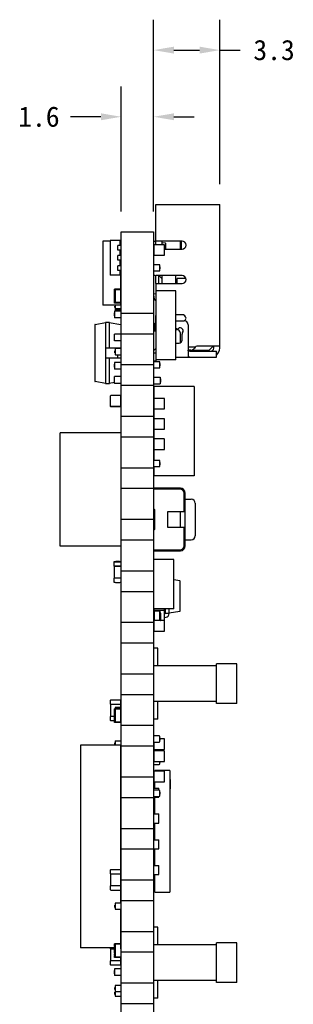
# Model space of a CAD drawing. Header units: millimetres. Extents: x 0 to 297, y 0 to 210.
# Tile 131 of 172: x 143 to 156, y 111 to 159. Entities that reach past the tile are written whole.
import ezdxf

# ---------------------------------------------------------------- set-up
doc = ezdxf.new("R2010")
doc.units = ezdxf.units.MM
doc.header["$LTSCALE"] = 16.335
doc.header["$PDMODE"] = 3
doc.header["$PDSIZE"] = 8
doc.layers.get('0').update_dxf_attribs({"linetype": 'CONTINUOUS'})
doc.layers.get('Defpoints').update_dxf_attribs({"linetype": 'CONTINUOUS'})
for name, color, linetype in [('2_100_DXF_CONTINUOUS_LINE', 7, 'CONTINUOUS'), ('3_1_A_DXF_CONTINUOUS_LINE', 7, 'CONTINUOUS'), ('_1_10001_DXF_CONTINUOUS_LINE', 7, 'CONTINUOUS'), ('CYLINDER_2_DXF_CONTINUOUS_LINE', 7, 'CONTINUOUS'), ('CYLINDER_DXF_CONTINUOUS_LINE', 7, 'CONTINUOUS'), ('EXTRUDED-102DXF_CONTINUOUS_LINE', 7, 'CONTINUOUS'), ('EXTRUDED-105DXF_CONTINUOUS_LINE', 7, 'CONTINUOUS'), ('EXTRUDED-110DXF_CONTINUOUS_LINE', 7, 'CONTINUOUS'), ('EXTRUDED-764DXF_CONTINUOUS_LINE', 7, 'CONTINUOUS'), ('EXTRUDED-769DXF_CONTINUOUS_LINE', 7, 'CONTINUOUS'), ('EXTRUDED-948DXF_CONTINUOUS_LINE', 7, 'CONTINUOUS'), ('EXTRUDED_2_DXF_CONTINUOUS_LINE', 7, 'CONTINUOUS'), ('EXTRUDED_3_DXF_CONTINUOUS_LINE', 7, 'CONTINUOUS'), ('FPC-22PX0_5MDXF_CONTINUOUS_LINE', 7, 'CONTINUOUS'), ('L0402_1_DXF_CONTINUOUS_LINE', 7, 'CONTINUOUS'), ('L0402_2_DXF_CONTINUOUS_LINE', 7, 'CONTINUOUS'), ('L0402_3_DXF_CONTINUOUS_LINE', 7, 'CONTINUOUS'), ('OPEN_CASCADEDXF_CONTINUOUS_LINE', 7, 'CONTINUOUS'), ('PRT0004_DXF_CONTINUOUS_LINE', 7, 'CONTINUOUS'), ('SMT_TACTILE_DXF_CONTINUOUS_LINE', 7, 'CONTINUOUS'), ('SOT-23_DXF_CONTINUOUS_LINE', 7, 'CONTINUOUS'), ('USER_LIBRARYDXF_CONTINUOUS_LINE', 7, 'CONTINUOUS')]:
    doc.layers.add(name, color=color, linetype=linetype)
doc.styles.get("Standard").update_dxf_attribs({"font": '仿宋_GB2312.ttf'})
doc.dimstyles.get("Standard").update_dxf_attribs({"dimtxt": 2.5, "dimasz": 3.5, "dimexe": 1.5, "dimexo": 1, "dimtad": 1, "dimdsep": 46, "dimtxsty": 'Standard', "dimblk": '_FILLED', "dimblk1": '_FILLED', "dimblk2": '_FILLED', "dimcen": 0.09, "dimazin": 2, "dimtol": 1, "dimtp": 0.01, "dimtm": 0.01, "dimtfac": 1, "dimtofl": 0, "dimtmove": 0, "dimatfit": 3, "dimldrblk": '_FILLED', "dimfxl": 1, "dimtolj": 1, "dimarcsym": 0})

# ---------------------------------------------------------------- blocks, each defined once
blk = doc.blocks.new('_FILLED')
at = {"color": 0, "linetype": 'ByBlock'}
blk.add_solid([(0, 0), (-1, 0.171), (-1, -0.171)], dxfattribs=at)
blk = doc.blocks.new('*D14')
at = {"color": 0, "lineweight": -2, "transparency": 16777216}
for p, q in [((147.977, 149.954), (147.977, 156.131)), ((149.577, 149.954), (149.577, 156.131)), ((146.977, 154.631), (145.477, 154.631)), ((150.577, 154.631), (151.577, 154.631))]:
    blk.add_line(p, q, dxfattribs=at)
at = {"layer": 'Defpoints', "color": 0, "transparency": 16777216}
for p in [(149.577, 154.631), (147.977, 148.954), (149.577, 148.954)]:
    blk.add_point(p, dxfattribs=at)
at = {"color": 0, "lineweight": -2, "transparency": 16777216}
blk.add_blockref('_FILLED', (147.977, 154.631), dxfattribs=at)
at = {"color": 0, "lineweight": -2, "transparency": 16777216, "rotation": 180}
blk.add_blockref('_FILLED', (149.577, 154.631), dxfattribs=at)
at = {"color": 0, "transparency": 16777216, "insert": (143.924, 154.631), "char_height": 1, "attachment_point": 5}
blk.add_mtext('\\A1;1.6', dxfattribs=at)
blk = doc.blocks.new('*D16')
at = {"color": 0, "lineweight": -2, "transparency": 16777216}
for p, q in [((149.577, 149.954), (149.577, 159.417)), ((152.837, 151.304), (152.837, 159.417)), ((150.577, 157.917), (151.837, 157.917)), ((152.837, 157.917), (153.837, 157.917))]:
    blk.add_line(p, q, dxfattribs=at)
at = {"layer": 'Defpoints', "color": 0, "transparency": 16777216}
for p in [(152.837, 157.917), (152.837, 150.304), (149.577, 148.954)]:
    blk.add_point(p, dxfattribs=at)
at = {"color": 0, "lineweight": -2, "transparency": 16777216, "rotation": 180}
blk.add_blockref('_FILLED', (149.577, 157.917), dxfattribs=at)
at = {"color": 0, "lineweight": -2, "transparency": 16777216}
blk.add_blockref('_FILLED', (152.837, 157.917), dxfattribs=at)
at = {"color": 0, "transparency": 16777216, "insert": (155.51, 157.917), "char_height": 1, "attachment_point": 5}
blk.add_mtext('\\A1;3.3', dxfattribs=at)

msp = doc.modelspace()

# ---------------------------------------------------------------- linework, layer by layer
at = {"layer": '2_100_DXF_CONTINUOUS_LINE', "color": 7, "linetype": 'Continuous'}
for p, q in [((149.593, 148.304), (149.593, 147.824)), ((150.093, 148.324), (149.613, 148.324)), ((150.113, 147.824), (150.113, 148.304)), ((149.613, 147.804), (150.093, 147.804)), ((147.442, 140.864), (147.442, 140.384)), ((147.942, 140.884), (147.462, 140.884)), ((147.962, 140.384), (147.962, 140.864)), ((147.462, 140.364), (147.942, 140.364)), ((149.593, 130.374), (149.593, 130.304)), ((149.593, 130.304), (150.113, 130.304)), ((150.113, 130.304), (150.113, 130.374)), ((149.593, 129.769), (149.593, 129.289)), ((150.093, 129.789), (149.613, 129.789)), ((150.113, 129.289), (150.113, 129.769)), ((149.613, 129.269), (150.093, 129.269)), ((147.442, 125.849), (147.442, 125.669)), ((147.942, 125.869), (147.462, 125.869)), ((147.962, 125.669), (147.962, 125.849)), ((147.442, 125.669), (147.962, 125.669)), ((149.593, 123.344), (149.593, 122.864)), ((150.093, 123.364), (149.613, 123.364)), ((150.113, 122.864), (150.113, 123.344)), ((149.613, 122.844), (150.093, 122.844)), ((149.593, 122.344), (149.593, 121.864)), ((150.093, 122.364), (149.613, 122.364)), ((150.113, 121.864), (150.113, 122.344)), ((149.613, 121.844), (150.093, 121.844)), ((147.442, 117.49), (147.442, 117.31)), ((147.942, 117.51), (147.462, 117.51)), ((147.962, 117.31), (147.962, 117.49)), ((147.442, 117.31), (147.962, 117.31)), ((147.442, 113.014), (147.442, 112.834)), ((147.962, 113.014), (147.442, 113.014)), ((147.462, 112.814), (147.942, 112.814)), ((147.962, 112.834), (147.962, 113.014))]:
    msp.add_line(p, q, dxfattribs=at)
for centre, start, end in [((149.613, 148.304), 90, 180), ((150.093, 148.304), 0, 90), ((149.613, 147.824), 180, 270), ((150.093, 147.824), 270, 0), ((147.462, 140.864), 90, 180), ((147.942, 140.864), 360, 90), ((147.462, 140.384), 180, 270), ((147.462, 140.364), 195.0213, 196.8166), ((147.462, 140.364), 253.1236, 254.9802), ((147.942, 140.384), 270, 360), ((147.942, 140.364), 285.0204, 286.8973), ((147.942, 140.364), 343.2056, 344.9792), ((149.613, 140.726), 163.2056, 164.9793), ((149.613, 140.726), 105.0204, 106.8973), ((150.093, 140.726), 73.1236, 74.9802), ((150.093, 140.726), 15.0213, 16.8166), ((149.613, 139.726), 163.2056, 164.9793), ((149.613, 139.726), 105.0204, 106.8973), ((150.093, 139.726), 73.1236, 74.9802), ((150.093, 139.726), 15.0213, 16.8166), ((149.613, 138.726), 163.2056, 164.9793), ((149.613, 138.726), 105.0204, 106.8973), ((150.093, 138.726), 73.1236, 74.9802), ((150.093, 138.726), 15.0213, 16.8166), ((149.613, 129.769), 90, 180), ((150.093, 129.769), 0, 90), ((149.613, 129.289), 180, 270), ((150.093, 129.289), 270, 0), ((147.462, 125.849), 90, 180), ((147.942, 125.849), 360, 90), ((150.093, 123.944), 73.1236, 74.9802), ((150.093, 123.944), 15.0213, 16.8166), ((149.613, 123.344), 90, 180), ((150.093, 123.344), 0, 90), ((149.613, 122.864), 180, 270), ((150.093, 122.864), 270, 0), ((149.613, 122.344), 90, 180), ((150.093, 122.344), 0, 90), ((149.613, 121.864), 180, 270), ((150.093, 121.864), 270, 0), ((147.462, 117.49), 90, 180), ((147.942, 117.49), 360, 90), ((147.462, 112.834), 180, 270), ((147.942, 112.834), 270, 360)]:
    msp.add_arc(centre, 0.02, start, end, dxfattribs=at)
at = {"layer": '3_1_A_DXF_CONTINUOUS_LINE', "color": 7, "linetype": 'Continuous'}
for p, q in [((147.442, 140.384), (147.442, 140.364)), ((147.462, 140.344), (147.942, 140.344)), ((147.962, 140.364), (147.962, 140.384)), ((149.593, 140.726), (149.593, 140.246)), ((150.093, 140.746), (149.613, 140.746)), ((150.113, 140.246), (150.113, 140.726)), ((149.613, 140.226), (150.093, 140.226)), ((149.593, 139.726), (149.593, 139.246)), ((150.093, 139.746), (149.613, 139.746)), ((150.113, 139.246), (150.113, 139.726)), ((149.613, 139.226), (150.093, 139.226)), ((149.593, 138.726), (149.593, 138.246)), ((150.093, 138.746), (149.613, 138.746)), ((150.113, 138.246), (150.113, 138.726)), ((149.613, 138.226), (150.093, 138.226)), ((147.442, 125.069), (147.442, 124.889)), ((147.642, 125.069), (147.442, 125.069)), ((147.462, 124.869), (147.652, 124.869)), ((149.593, 123.805), (149.593, 123.464)), ((150.093, 123.964), (149.885, 123.964)), ((150.113, 123.464), (150.113, 123.944)), ((149.613, 123.444), (150.093, 123.444)), ((147.442, 116.71), (147.442, 116.53)), ((147.962, 116.71), (147.442, 116.71)), ((147.462, 116.51), (147.942, 116.51)), ((147.962, 116.53), (147.962, 116.71)), ((147.442, 113.654), (147.442, 113.614)), ((147.442, 113.614), (147.652, 113.614)), ((147.952, 113.614), (147.962, 113.614)), ((147.962, 113.614), (147.962, 113.759))]:
    msp.add_line(p, q, dxfattribs=at)
for centre, start, end in [((149.613, 148.304), 163.1634, 164.9797), ((149.613, 148.304), 120.0169, 121.9495), ((149.613, 148.304), 105.019, 107.0196), ((150.093, 148.304), 72.9994, 74.9816), ((150.093, 148.304), 58.097, 59.984), ((150.093, 148.304), 15.0208, 16.8581), ((147.462, 140.364), 180, 270), ((147.942, 140.364), 270, 360), ((149.613, 140.726), 90, 180), ((150.093, 140.726), 0, 90), ((149.613, 140.246), 180, 270), ((150.093, 140.246), 270, 0), ((149.613, 139.726), 90, 180), ((150.093, 139.726), 0, 90), ((149.613, 139.246), 180, 270), ((150.093, 139.246), 270, 0), ((149.613, 138.726), 90, 180), ((150.093, 138.726), 0, 90), ((149.613, 138.246), 180, 270), ((150.093, 138.246), 270, 0), ((149.613, 129.769), 163.1634, 164.9797), ((149.613, 129.769), 120.0169, 121.9495), ((149.613, 129.769), 105.019, 107.0196), ((150.093, 129.769), 72.9994, 74.9816), ((150.093, 129.769), 58.097, 59.984), ((150.093, 129.769), 15.0208, 16.8581), ((147.462, 124.889), 180, 270), ((150.093, 123.944), 0, 90), ((149.613, 123.464), 180, 270), ((149.613, 123.344), 163.1634, 164.9797), ((149.613, 123.344), 120.0169, 121.9495), ((149.613, 123.344), 105.019, 107.0196), ((150.093, 123.464), 270, 0), ((150.093, 123.344), 72.9994, 74.9816), ((150.093, 123.344), 58.097, 59.984), ((150.093, 123.344), 15.0208, 16.8581), ((149.613, 122.344), 163.1634, 164.9797), ((149.613, 122.344), 120.0169, 121.9495), ((149.613, 122.344), 105.019, 107.0196), ((150.093, 122.344), 72.9994, 74.9816), ((150.093, 122.344), 58.097, 59.984), ((150.093, 122.344), 15.0208, 16.8581), ((147.462, 116.53), 180, 270), ((147.942, 116.53), 270, 360)]:
    msp.add_arc(centre, 0.02, start, end, dxfattribs=at)
at = {"layer": '_1_10001_DXF_CONTINUOUS_LINE', "color": 7, "linetype": 'Continuous'}
for p, q in [((149.603, 130.304), (149.603, 130.294)), ((150.103, 129.786), (150.103, 130.304)), ((147.452, 125.669), (147.452, 125.069)), ((147.952, 125.508), (147.952, 125.669)), ((147.452, 117.31), (147.452, 116.71)), ((147.952, 116.71), (147.952, 117.31)), ((147.452, 113.614), (147.452, 113.014)), ((147.952, 113.014), (147.952, 113.179))]:
    msp.add_line(p, q, dxfattribs=at)
at = {"layer": 'CYLINDER_2_DXF_CONTINUOUS_LINE', "color": 7, "linetype": 'Continuous'}
for p, q in [((150.387, 121.954), (150.377, 121.954)), ((150.387, 121.954), (150.387, 121.504)), ((150.387, 121.504), (150.377, 121.504))]:
    msp.add_line(p, q, dxfattribs=at)
at = {"layer": 'CYLINDER_DXF_CONTINUOUS_LINE', "color": 7, "linetype": 'Continuous'}
for p, q in [((149.627, 121.529), (149.577, 121.529)), ((149.627, 120.259), (149.577, 120.259)), ((149.627, 118.989), (149.577, 118.989)), ((149.627, 117.719), (149.577, 117.719))]:
    msp.add_line(p, q, dxfattribs=at)
at = {"layer": 'EXTRUDED-102DXF_CONTINUOUS_LINE', "color": 7, "linetype": 'Continuous'}
for p, q in [((147.427, 148.524), (147.427, 146.824)), ((147.932, 148.524), (147.427, 148.524)), ((147.932, 148.288), (147.932, 148.524)), ((147.932, 147.788), (147.932, 148.059)), ((147.932, 147.288), (147.932, 147.559)), ((147.932, 146.824), (147.427, 146.824)), ((147.932, 146.824), (147.932, 147.059)), ((145.977, 123.654), (145.977, 113.654)), ((147.957, 123.654), (145.977, 123.654)), ((147.957, 117.502), (147.957, 123.654)), ((147.957, 116.71), (147.957, 117.31)), ((147.957, 115.861), (147.957, 116.517)), ((147.957, 113.859), (147.957, 115.56)), ((147.642, 113.654), (145.977, 113.654)), ((147.957, 113.654), (147.952, 113.654)), ((147.957, 113.654), (147.957, 113.759))]:
    msp.add_line(p, q, dxfattribs=at)
at = {"layer": 'EXTRUDED-105DXF_CONTINUOUS_LINE', "color": 7, "linetype": 'Continuous'}
for p, q in [((149.602, 140.743), (149.602, 141.334)), ((151.577, 141.334), (149.602, 141.334)), ((151.577, 141.334), (151.577, 136.934)), ((149.602, 139.743), (149.602, 140.229)), ((149.602, 138.743), (149.602, 139.229)), ((149.602, 137.688), (149.602, 138.229)), ((149.602, 136.934), (149.602, 137.383)), ((151.577, 136.934), (149.602, 136.934)), ((150.577, 132.811), (149.578, 132.811)), ((150.577, 130.374), (150.577, 132.811)), ((150.577, 130.374), (149.578, 130.374))]:
    msp.add_line(p, q, dxfattribs=at)
at = {"layer": 'EXTRUDED-110DXF_CONTINUOUS_LINE', "color": 7, "linetype": 'Continuous'}
for p, q in [((149.627, 122.364), (149.627, 122.404)), ((150.377, 122.404), (149.627, 122.404)), ((150.377, 122.404), (150.377, 116.404)), ((149.627, 121.529), (149.627, 121.844)), ((149.627, 120.259), (149.627, 121.079)), ((149.627, 118.989), (149.627, 119.809)), ((149.627, 117.719), (149.627, 118.539)), ((149.627, 116.404), (149.627, 117.269)), ((149.627, 116.404), (150.377, 116.404))]:
    msp.add_line(p, q, dxfattribs=at)
at = {"layer": 'EXTRUDED-764DXF_CONTINUOUS_LINE', "color": 7, "linetype": 'Continuous'}
for p, q in [((147.077, 148.499), (147.077, 145.349)), ((147.427, 148.499), (147.077, 148.499)), ((147.957, 148.499), (147.932, 148.499)), ((147.957, 148.288), (147.957, 148.499)), ((147.957, 147.788), (147.957, 148.059)), ((147.957, 147.288), (147.957, 147.559)), ((147.957, 146.129), (147.957, 147.059)), ((147.957, 145.349), (147.077, 145.349)), ((147.957, 145.349), (147.957, 145.449))]:
    msp.add_line(p, q, dxfattribs=at)
at = {"layer": 'EXTRUDED-769DXF_CONTINUOUS_LINE', "color": 7, "linetype": 'Continuous'}
for p, q in [((147.817, 148.059), (147.817, 148.288)), ((147.977, 148.288), (147.817, 148.288)), ((147.977, 148.059), (147.817, 148.059)), ((147.817, 147.559), (147.817, 147.788)), ((147.977, 147.788), (147.817, 147.788)), ((147.977, 147.559), (147.817, 147.559)), ((147.817, 147.059), (147.817, 147.288)), ((147.977, 147.288), (147.817, 147.288)), ((147.977, 147.059), (147.817, 147.059)), ((149.593, 140.318), (149.577, 140.318)), ((149.602, 140.089), (149.577, 140.089)), ((149.602, 139.819), (149.577, 139.819)), ((149.593, 139.589), (149.577, 139.589)), ((149.593, 139.319), (149.577, 139.319)), ((149.602, 139.089), (149.577, 139.089)), ((149.578, 132.438), (149.577, 132.438)), ((149.578, 132.209), (149.577, 132.209)), ((149.578, 131.938), (149.577, 131.938)), ((149.578, 131.709), (149.577, 131.709)), ((149.578, 131.438), (149.577, 131.438)), ((149.578, 131.209), (149.577, 131.209))]:
    msp.add_line(p, q, dxfattribs=at)
at = {"layer": 'EXTRUDED-948DXF_CONTINUOUS_LINE', "color": 7, "linetype": 'Continuous'}
for p, q in [((149.679, 146.054), (149.679, 142.654)), ((150.677, 146.054), (149.679, 146.054)), ((150.677, 142.654), (150.677, 146.054)), ((150.677, 142.654), (149.679, 142.654))]:
    msp.add_line(p, q, dxfattribs=at)
at = {"layer": 'EXTRUDED_2_DXF_CONTINUOUS_LINE', "color": 7, "linetype": 'Continuous'}
for p, q in [((149.577, 121.529), (149.827, 121.529)), ((149.827, 121.431), (149.827, 121.529)), ((149.577, 121.079), (149.827, 121.079)), ((149.827, 121.079), (149.827, 121.126)), ((149.577, 120.259), (149.827, 120.259)), ((149.827, 119.809), (149.827, 120.259)), ((149.577, 119.809), (149.827, 119.809)), ((149.577, 118.989), (149.827, 118.989)), ((149.827, 118.539), (149.827, 118.989)), ((149.577, 118.539), (149.827, 118.539)), ((149.577, 117.719), (149.827, 117.719)), ((149.827, 117.269), (149.827, 117.719)), ((149.577, 117.269), (149.827, 117.269))]:
    msp.add_line(p, q, dxfattribs=at)
at = {"layer": 'EXTRUDED_3_DXF_CONTINUOUS_LINE', "color": 7, "linetype": 'Continuous'}
for p, q in [((149.577, 121.854), (149.595, 121.854)), ((149.577, 120.979), (149.627, 120.979)), ((149.577, 116.954), (149.627, 116.954))]:
    msp.add_line(p, q, dxfattribs=at)
at = {"layer": 'FPC-22PX0_5MDXF_CONTINUOUS_LINE', "color": 7, "linetype": 'Continuous'}
for p, q in [((149.777, 128.429), (149.577, 128.429)), ((149.777, 127.554), (149.777, 128.429)), ((152.677, 127.554), (149.577, 127.554)), ((152.677, 125.704), (152.677, 127.654)), ((153.677, 127.654), (152.677, 127.654)), ((153.677, 125.704), (153.677, 127.654)), ((152.677, 125.804), (149.577, 125.804)), ((149.777, 124.929), (149.777, 125.804)), ((153.677, 125.704), (152.677, 125.704)), ((149.777, 124.929), (149.577, 124.929)), ((149.777, 114.679), (149.577, 114.679)), ((149.777, 113.804), (149.777, 114.679)), ((152.677, 113.804), (149.577, 113.804)), ((153.677, 113.904), (152.677, 113.904)), ((152.677, 111.954), (152.677, 113.904)), ((153.677, 111.954), (153.677, 113.904)), ((152.677, 112.054), (149.577, 112.054)), ((149.777, 111.179), (149.777, 112.054)), ((153.677, 111.954), (152.677, 111.954)), ((149.777, 111.179), (149.577, 111.179))]:
    msp.add_line(p, q, dxfattribs=at)
at = {"layer": 'L0402_1_DXF_CONTINUOUS_LINE', "color": 7, "linetype": 'Continuous'}
for p, q in [((147.627, 132.482), (147.627, 131.882)), ((147.965, 132.482), (147.64, 132.482)), ((147.965, 131.882), (147.64, 131.882))]:
    msp.add_line(p, q, dxfattribs=at)
at = {"layer": 'L0402_2_DXF_CONTINUOUS_LINE', "color": 7, "linetype": 'Continuous'}
for p, q in [((147.615, 131.869), (147.615, 131.691)), ((147.977, 131.882), (147.627, 131.882))]:
    msp.add_line(p, q, dxfattribs=at)
for points in [[(147.615, 131.691), (147.615, 131.69), (147.615, 131.688), (147.616, 131.686), (147.617, 131.685), (147.618, 131.683), (147.619, 131.682), (147.62, 131.681), (147.622, 131.68), (147.623, 131.679), (147.624, 131.679)], [(147.977, 131.679), (147.951, 131.673), (147.921, 131.667), (147.892, 131.662), (147.862, 131.659), (147.832, 131.657), (147.802, 131.657), (147.773, 131.657), (147.743, 131.659), (147.713, 131.662), (147.683, 131.667), (147.653, 131.673), (147.624, 131.679)]]:
    msp.add_lwpolyline(points, dxfattribs=at)
msp.add_arc((147.627, 131.869), 0.0125, 90, 180, dxfattribs=at)
at = {"layer": 'L0402_3_DXF_CONTINUOUS_LINE', "color": 7, "linetype": 'Continuous'}
for p, q in [((147.615, 132.672), (147.615, 132.494)), ((147.627, 132.482), (147.977, 132.482))]:
    msp.add_line(p, q, dxfattribs=at)
for points in [[(147.624, 132.685), (147.623, 132.685), (147.622, 132.684), (147.62, 132.683), (147.619, 132.682), (147.618, 132.68), (147.617, 132.679), (147.616, 132.677), (147.615, 132.676), (147.615, 132.674), (147.615, 132.672)], [(147.977, 132.685), (147.951, 132.691), (147.921, 132.697), (147.892, 132.701), (147.862, 132.704), (147.832, 132.706), (147.802, 132.707), (147.773, 132.706), (147.743, 132.704), (147.713, 132.701), (147.683, 132.697), (147.653, 132.691), (147.624, 132.684)]]:
    msp.add_lwpolyline(points, dxfattribs=at)
msp.add_arc((147.627, 132.494), 0.0125, 180, 270, dxfattribs=at)
msp.add_open_spline([(147.627, 132.682), (147.656, 132.683), (147.715, 132.684), (147.802, 132.684), (147.89, 132.684), (147.948, 132.683), (147.977, 132.682)], degree=3, knots=[0, 0, 0, 0, 0.249984, 0.5, 0.750016, 1, 1, 1, 1], dxfattribs=at)
at = {"layer": 'OPEN_CASCADEDXF_CONTINUOUS_LINE', "color": 7, "linetype": 'Continuous'}
for p, q in [((149.677, 148.324), (149.677, 150.304)), ((149.677, 150.304), (152.837, 150.304)), ((152.837, 143.224), (152.837, 150.304)), ((147.977, 78.954), (147.977, 148.954)), ((147.977, 148.954), (149.577, 148.954)), ((149.577, 148.954), (149.577, 78.954)), ((149.577, 148.104), (149.593, 148.104)), ((150.977, 148.504), (149.677, 148.504)), ((149.977, 148.504), (149.977, 148.324)), ((150.113, 148.104), (150.977, 148.104)), ((150.907, 148.104), (150.907, 148.504)), ((150.947, 148.104), (150.947, 148.504)), ((149.677, 146.42), (149.677, 146.804)), ((150.977, 146.804), (149.677, 146.804)), ((149.827, 146.409), (149.827, 146.804)), ((149.977, 146.654), (149.827, 146.804)), ((149.977, 146.804), (149.977, 146.404)), ((150.657, 146.804), (150.657, 146.404)), ((150.733, 146.404), (150.733, 146.664)), ((151.168, 146.664), (150.733, 146.664)), ((149.677, 146.404), (149.677, 144.874)), ((149.68, 146.404), (150.977, 146.404)), ((149.577, 144.934), (147.977, 144.934)), ((149.677, 144.454), (149.677, 144.674)), ((150.977, 144.874), (150.677, 144.874)), ((149.627, 144.254), (149.577, 144.254)), ((149.627, 144.454), (149.627, 144.074)), ((149.627, 144.454), (149.679, 144.454)), ((149.677, 144.474), (149.679, 144.474)), ((150.677, 144.574), (151.077, 144.574)), ((150.712, 144.174), (150.677, 144.174)), ((151.277, 144.374), (151.277, 142.793)), ((147.977, 143.934), (149.577, 143.934)), ((149.577, 144.074), (149.679, 144.074)), ((150.677, 144.144), (150.727, 144.144)), ((150.877, 143.994), (150.877, 143.481)), ((150.977, 143.624), (150.977, 143.908)), ((150.677, 143.474), (150.827, 143.474)), ((151.557, 143.274), (151.277, 143.274)), ((152.837, 143.324), (151.757, 143.324)), ((152.317, 143.124), (152.517, 143.324)), ((152.537, 143.224), (152.537, 143.324)), ((149.679, 143.188), (149.577, 143.086)), ((149.677, 142.974), (149.577, 142.974)), ((149.677, 142.974), (149.679, 142.976)), ((150.677, 142.774), (152.68, 142.774)), ((151.411, 143.124), (151.279, 143.124)), ((151.353, 143.074), (152.68, 143.074)), ((151.411, 143.124), (152.317, 143.124)), ((152.68, 142.774), (152.68, 143.074)), ((149.577, 142.394), (147.977, 142.394)), ((149.577, 142.595), (149.697, 142.595)), ((149.697, 142.595), (149.697, 142.654)), ((147.977, 141.394), (149.577, 141.394)), ((149.577, 139.854), (147.977, 139.854)), ((147.977, 138.854), (149.577, 138.854)), ((149.577, 137.314), (147.977, 137.314)), ((147.977, 136.314), (149.577, 136.314)), ((149.577, 134.774), (147.977, 134.774)), ((147.977, 133.774), (149.577, 133.774)), ((149.577, 132.234), (147.977, 132.234)), ((147.977, 131.234), (149.577, 131.234)), ((149.577, 129.694), (147.977, 129.694)), ((147.977, 128.694), (149.577, 128.694)), ((149.577, 127.154), (147.977, 127.154)), ((147.977, 126.154), (149.577, 126.154)), ((149.577, 124.614), (147.977, 124.614)), ((147.977, 123.614), (149.577, 123.614)), ((149.577, 122.074), (147.977, 122.074)), ((147.977, 121.074), (149.577, 121.074)), ((149.577, 119.534), (147.977, 119.534)), ((147.977, 118.534), (149.577, 118.534)), ((149.577, 116.994), (147.977, 116.994)), ((147.977, 115.994), (149.577, 115.994)), ((149.577, 114.454), (147.977, 114.454)), ((147.977, 113.454), (149.577, 113.454)), ((149.577, 111.914), (147.977, 111.914)), ((147.977, 110.914), (149.577, 110.914))]:
    msp.add_line(p, q, dxfattribs=at)
for centre, radius, start, end in [((150.977, 148.304), 0.2, 270, 90), ((149.677, 146.954), 0.15, 228.0647, 270), ((150.977, 146.604), 0.2, 270, 90), ((150.977, 144.674), 0.2, 7.1808, 90), ((150.977, 144.724), 0.2, 310.289, 352.8192), ((150.712, 144.324), 0.15, 270, 303.5573), ((150.877, 144.074), 0.15, 326.4427, 123.5573), ((151.077, 144.374), 0.2, 0, 90), ((150.727, 143.994), 0.15, 0, 90), ((151.127, 143.908), 0.15, 146.4427, 180), ((150.827, 143.624), 0.15, 270, 0), ((151.411, 143.324), 0.2, 270, 330), ((151.757, 143.124), 0.2, 90, 150), ((152.387, 143.224), 0.15, 270, 0), ((152.387, 143.224), 0.45, 310.646, 0)]:
    msp.add_arc(centre, radius, start, end, dxfattribs=at)
msp.add_ellipse((151.557, 141.994), major_axis=(1.28, 0), ratio=1, start_param=1.519354, end_param=1.570796, dxfattribs=at)
for points, knots in [([(149.68, 146.404), (149.679, 146.404), (149.679, 146.405), (149.678, 146.406), (149.678, 146.409), (149.677, 146.414), (149.677, 146.418), (149.677, 146.42)], [0, 0, 0, 0, 0.088863, 0.169021, 0.277322, 0.580916, 1, 1, 1, 1]), ([(149.827, 146.409), (149.827, 146.408), (149.827, 146.407), (149.828, 146.405), (149.829, 146.404)], [0, 0, 0, 0, 0.325951, 1, 1, 1, 1]), ([(149.677, 144.674), (149.677, 144.702), (149.677, 144.742), (149.678, 144.793), (149.679, 144.816), (149.679, 144.826)], [0, 0, 0, 0, 0.550609, 0.794005, 1, 1, 1, 1]), ([(151.353, 142.774), (151.342, 142.774), (151.327, 142.774), (151.309, 142.775), (151.298, 142.777), (151.289, 142.779), (151.282, 142.782), (151.278, 142.787), (151.277, 142.791), (151.277, 142.793)], [0, 0, 0, 0, 0.379363, 0.537281, 0.670775, 0.779223, 0.864863, 0.934345, 1, 1, 1, 1]), ([(151.353, 143.074), (151.342, 143.074), (151.328, 143.074), (151.31, 143.078), (151.299, 143.082), (151.29, 143.089), (151.284, 143.099), (151.28, 143.111), (151.279, 143.119), (151.278, 143.123)], [0, 0, 0, 0, 0.297224, 0.423889, 0.537139, 0.642928, 0.750412, 0.867987, 1, 1, 1, 1])]:
    msp.add_open_spline(points, degree=3, knots=knots, dxfattribs=at)
at = {"layer": 'PRT0004_DXF_CONTINUOUS_LINE', "color": 7, "linetype": 'Continuous'}
for p, q in [((144.977, 133.454), (144.977, 139.054)), ((147.977, 139.054), (144.977, 139.054)), ((147.977, 133.454), (144.977, 133.454))]:
    msp.add_line(p, q, dxfattribs=at)
at = {"layer": 'SMT_TACTILE_DXF_CONTINUOUS_LINE', "color": 7, "linetype": 'Continuous'}
for p, q in [((150.879, 136.324), (149.577, 136.324)), ((150.877, 136.274), (149.577, 136.274)), ((149.882, 136.274), (149.882, 136.324)), ((150.879, 136.274), (150.879, 136.324)), ((150.88, 136.324), (150.879, 136.274)), ((150.902, 136.324), (150.879, 136.324)), ((150.902, 136.322), (150.902, 136.324)), ((151.077, 135.174), (151.077, 136.074)), ((151.077, 136.074), (151.127, 136.074)), ((151.127, 133.474), (151.127, 136.074)), ((151.077, 135.517), (151.127, 135.517)), ((151.127, 135.774), (151.427, 135.774)), ((151.627, 135.574), (151.627, 133.974)), ((149.607, 135.274), (149.577, 135.274)), ((149.627, 134.294), (149.627, 135.254)), ((150.277, 134.374), (150.277, 135.174)), ((150.277, 135.174), (151.127, 135.174)), ((150.883, 135.174), (150.883, 134.374)), ((149.577, 134.274), (149.607, 134.274)), ((151.127, 134.374), (150.277, 134.374)), ((151.077, 133.474), (151.077, 134.374)), ((151.077, 134.03), (151.127, 134.03)), ((151.127, 133.774), (151.427, 133.774)), ((149.577, 133.274), (150.897, 133.274)), ((149.577, 133.224), (150.902, 133.224)), ((149.873, 133.274), (149.873, 133.224)), ((150.897, 133.274), (150.897, 133.275)), ((150.902, 133.225), (150.902, 133.224)), ((151.077, 133.474), (151.127, 133.474))]:
    msp.add_line(p, q, dxfattribs=at)
for centre, radius, start, end in [((150.877, 136.074), 0.2, 0, 90), ((150.877, 136.074), 0.25, 0, 89.5013), ((151.427, 135.574), 0.2, 360, 90), ((151.427, 135.574), 0.2, 0, 90), ((149.607, 135.254), 0.02, 0, 90), ((149.607, 134.294), 0.02, 270, 0), ((151.427, 133.974), 0.2, 270, 0), ((150.877, 133.474), 0.2, 270, 0), ((150.877, 133.474), 0.25, 275.7531, 0)]:
    msp.add_arc(centre, radius, start, end, dxfattribs=at)
at = {"layer": 'SOT-23_DXF_CONTINUOUS_LINE', "color": 7, "linetype": 'Continuous'}
for p, q in [((146.677, 144.372), (146.677, 141.595)), ((146.694, 144.392), (147.212, 144.484)), ((147.392, 144.484), (147.212, 144.484)), ((147.212, 144.464), (147.212, 141.504)), ((147.392, 144.484), (147.961, 144.383)), ((147.392, 144.464), (147.392, 143.234)), ((147.212, 143.234), (147.977, 143.234)), ((147.797, 143.234), (147.797, 143.201)), ((147.977, 142.734), (147.212, 142.734)), ((147.392, 142.734), (147.392, 141.503)), ((147.797, 142.896), (147.797, 142.734)), ((147.212, 141.484), (146.694, 141.575)), ((147.212, 141.484), (147.392, 141.484)), ((147.652, 141.529), (147.392, 141.484)), ((149.578, 132.504), (149.577, 132.504)), ((150.577, 131.812), (150.861, 131.762)), ((150.877, 130.265), (150.877, 131.743)), ((150.162, 130.154), (150.103, 130.164)), ((150.145, 130.134), (150.103, 130.128)), ((150.162, 130.173), (150.162, 130.374)), ((150.162, 130.154), (150.342, 130.154)), ((150.342, 130.174), (150.342, 130.374)), ((150.861, 130.245), (150.342, 130.154)), ((150.342, 130.136), (150.342, 130.154)), ((150.103, 129.946), (150.187, 129.958)), ((149.577, 129.504), (149.593, 129.504))]:
    msp.add_line(p, q, dxfattribs=at)
for centre, radius, start, end in [((146.697, 144.372), 0.02, 100, 180), ((146.697, 141.595), 0.02, 180, 260), ((150.857, 131.743), 0.02, 360, 80), ((150.142, 130.153), 0.02, 278, 1.1356), ((150.162, 130.136), 0.18, 278, 360), ((150.857, 130.265), 0.02, 280, 360)]:
    msp.add_arc(centre, radius, start, end, dxfattribs=at)
for points, knots in [([(147.212, 144.464), (147.212, 144.465), (147.212, 144.468), (147.212, 144.471), (147.212, 144.475), (147.212, 144.477), (147.212, 144.479), (147.212, 144.48), (147.212, 144.481), (147.212, 144.482), (147.212, 144.483), (147.212, 144.483), (147.212, 144.483), (147.212, 144.483), (147.212, 144.483), (147.212, 144.484), (147.212, 144.484)], [0, 0, 0, 0, 0.192655, 0.378664, 0.549684, 0.699598, 0.76482, 0.822868, 0.873384, 0.916133, 0.950975, 0.977296, 0.986956, 0.994076, 0.998487, 1, 1, 1, 1]), ([(147.392, 144.464), (147.392, 144.466), (147.393, 144.47), (147.393, 144.474), (147.393, 144.477), (147.393, 144.48), (147.393, 144.481), (147.393, 144.482), (147.393, 144.483), (147.393, 144.483), (147.392, 144.483), (147.392, 144.483), (147.392, 144.483), (147.392, 144.484), (147.392, 144.484)], [0, 0, 0, 0, 0.380923, 0.553043, 0.70377, 0.827432, 0.877724, 0.919807, 0.953549, 0.978655, 0.987779, 0.994467, 0.99859, 1, 1, 1, 1]), ([(147.212, 141.484), (147.212, 141.484), (147.212, 141.484), (147.212, 141.484), (147.212, 141.484), (147.212, 141.484), (147.212, 141.484), (147.212, 141.485), (147.212, 141.486), (147.212, 141.487), (147.212, 141.488), (147.212, 141.49), (147.212, 141.492), (147.212, 141.496), (147.212, 141.499), (147.212, 141.502), (147.212, 141.503)], [0, 0, 0, 0, 0.001528, 0.005974, 0.013137, 0.022836, 0.049191, 0.083979, 0.126638, 0.177081, 0.235076, 0.300278, 0.450175, 0.621233, 0.807323, 1, 1, 1, 1]), ([(147.392, 141.484), (147.392, 141.484), (147.392, 141.484), (147.392, 141.484), (147.393, 141.484), (147.393, 141.484), (147.393, 141.485), (147.393, 141.486), (147.393, 141.487), (147.393, 141.49), (147.393, 141.493), (147.393, 141.497), (147.392, 141.501), (147.392, 141.504)], [0, 0, 0, 0, 0.005568, 0.012285, 0.021433, 0.046553, 0.080256, 0.122287, 0.172531, 0.296123, 0.446809, 0.618973, 1, 1, 1, 1]), ([(150.162, 130.174), (150.162, 130.172), (150.162, 130.17), (150.162, 130.166), (150.162, 130.163), (150.162, 130.16), (150.162, 130.157), (150.162, 130.156), (150.162, 130.154), (150.162, 130.154), (150.162, 130.154), (150.162, 130.154)], [0, 0, 0, 0, 0.193689, 0.381019, 0.553152, 0.70389, 0.827561, 0.919884, 0.978658, 0.994468, 1, 1, 1, 1]), ([(150.342, 130.173), (150.342, 130.172), (150.343, 130.17), (150.343, 130.166), (150.343, 130.163), (150.343, 130.16), (150.343, 130.157), (150.343, 130.156), (150.343, 130.154), (150.342, 130.154), (150.342, 130.154), (150.342, 130.154)], [0, 0, 0, 0, 0.192681, 0.378716, 0.549759, 0.699692, 0.822975, 0.916199, 0.977297, 0.994076, 1, 1, 1, 1])]:
    msp.add_open_spline(points, degree=3, knots=knots, dxfattribs=at)
at = {"layer": 'USER_LIBRARYDXF_CONTINUOUS_LINE', "color": 7, "linetype": 'Continuous'}
for p, q in [((149.677, 148.474), (149.577, 148.474)), ((150.159, 148.395), (149.977, 148.411)), ((150.177, 148.104), (150.177, 148.375)), ((147.977, 147.449), (147.957, 147.449)), ((149.852, 147.336), (149.608, 147.336)), ((149.882, 147.062), (149.882, 147.306)), ((149.882, 147.24), (149.885, 147.24)), ((149.885, 147.133), (149.882, 147.133)), ((149.885, 147.24), (149.885, 147.133)), ((147.977, 146.952), (147.957, 146.952)), ((147.957, 146.952), (147.977, 146.952)), ((149.608, 147.031), (149.852, 147.031)), ((147.652, 146.029), (147.652, 146.129)), ((147.977, 146.129), (147.652, 146.129)), ((147.977, 146.465), (147.957, 146.465)), ((147.957, 146.465), (147.977, 146.465)), ((147.977, 146.319), (147.957, 146.319)), ((147.642, 145.954), (147.642, 145.99)), ((147.652, 145.99), (147.642, 145.99)), ((147.652, 145.977), (147.642, 145.977)), ((147.652, 145.954), (147.642, 145.954)), ((147.642, 145.815), (147.642, 145.917)), ((147.652, 145.917), (147.642, 145.917)), ((147.652, 145.866), (147.642, 145.866)), ((147.652, 145.815), (147.642, 145.815)), ((147.642, 145.7), (147.642, 145.802)), ((147.652, 145.802), (147.642, 145.802)), ((147.652, 145.7), (147.642, 145.7)), ((147.642, 145.585), (147.642, 145.687)), ((147.652, 145.687), (147.642, 145.687)), ((147.652, 145.635), (147.642, 145.635)), ((147.652, 146.079), (147.677, 146.079)), ((147.652, 145.549), (147.652, 146.029)), ((147.677, 146.029), (147.652, 146.029)), ((147.677, 146.104), (147.677, 145.474)), ((147.677, 146.079), (147.677, 146.104)), ((147.952, 146.104), (147.677, 146.104)), ((147.952, 146.104), (147.677, 146.104)), ((147.677, 145.549), (147.677, 146.029)), ((147.952, 146.029), (147.952, 146.104)), ((147.952, 145.474), (147.952, 146.104)), ((147.977, 146.029), (147.952, 146.029)), ((149.677, 145.899), (149.577, 145.89)), ((149.577, 145.89), (149.592, 145.719)), ((147.652, 145.585), (147.642, 145.585)), ((147.652, 145.449), (147.652, 145.549)), ((147.677, 145.549), (147.652, 145.549)), ((147.652, 145.499), (147.677, 145.499)), ((147.977, 145.449), (147.652, 145.449)), ((147.67, 145.325), (147.67, 145.349)), ((147.67, 145.325), (147.673, 145.325)), ((147.67, 145.228), (147.67, 145.302)), ((147.673, 145.302), (147.67, 145.302)), ((147.67, 145.265), (147.673, 145.265)), ((147.67, 145.228), (147.673, 145.228)), ((147.673, 145.349), (147.673, 145.165)), ((147.673, 145.165), (147.673, 145.134)), ((147.977, 145.165), (147.673, 145.165)), ((147.673, 145.165), (147.977, 145.165)), ((147.677, 145.499), (147.677, 145.474)), ((147.952, 145.474), (147.677, 145.474)), ((147.952, 145.474), (147.677, 145.474)), ((147.952, 145.549), (147.952, 145.474)), ((147.977, 145.549), (147.952, 145.549)), ((147.642, 144.81), (147.642, 144.968)), ((147.652, 144.968), (147.642, 144.968)), ((147.652, 144.964), (147.642, 144.964)), ((147.652, 144.814), (147.642, 144.814)), ((147.652, 144.81), (147.642, 144.81)), ((147.652, 145.049), (147.652, 144.719)), ((147.977, 145.049), (147.652, 145.049)), ((147.977, 144.719), (147.652, 144.719)), ((147.703, 145.104), (147.947, 145.104)), ((147.642, 143.66), (147.642, 143.817)), ((147.652, 143.817), (147.642, 143.817)), ((147.652, 143.579), (147.652, 143.909)), ((147.977, 143.909), (147.652, 143.909)), ((147.652, 143.66), (147.642, 143.66)), ((147.977, 143.579), (147.652, 143.579)), ((147.947, 143.201), (147.703, 143.201)), ((147.67, 142.992), (147.67, 143.099)), ((147.67, 143.099), (147.673, 143.099)), ((147.673, 142.992), (147.67, 142.992)), ((147.673, 143.171), (147.673, 142.927)), ((147.703, 142.896), (147.947, 142.896)), ((147.642, 142.28), (147.642, 142.438)), ((147.652, 142.438), (147.642, 142.438)), ((147.652, 142.434), (147.642, 142.434)), ((147.652, 142.284), (147.642, 142.284)), ((147.652, 142.28), (147.642, 142.28)), ((147.652, 142.519), (147.652, 142.189)), ((147.977, 142.519), (147.652, 142.519)), ((149.852, 142.556), (149.608, 142.556)), ((149.608, 142.251), (149.852, 142.251)), ((149.882, 142.282), (149.882, 142.526)), ((149.882, 142.46), (149.885, 142.46)), ((149.885, 142.353), (149.882, 142.353)), ((149.885, 142.46), (149.885, 142.353)), ((147.977, 142.189), (147.652, 142.189)), ((147.652, 141.489), (147.652, 141.819)), ((147.977, 141.819), (147.652, 141.819)), ((149.577, 141.794), (149.902, 141.794)), ((149.902, 141.794), (149.902, 141.464)), ((147.642, 141.57), (147.642, 141.727)), ((147.652, 141.727), (147.642, 141.727)), ((147.652, 141.57), (147.642, 141.57)), ((147.977, 141.489), (147.652, 141.489)), ((149.577, 141.464), (149.902, 141.464)), ((149.902, 141.713), (149.912, 141.713)), ((149.902, 141.555), (149.912, 141.555)), ((149.912, 141.713), (149.912, 141.555)), ((149.577, 141.019), (149.602, 141.019)), ((149.577, 140.689), (149.593, 140.689)), ((149.577, 139.889), (149.602, 139.889)), ((149.577, 138.319), (149.593, 138.319)), ((149.602, 138.223), (149.577, 138.223)), ((149.577, 138.223), (149.602, 138.223)), ((149.602, 137.735), (149.577, 137.735)), ((149.577, 137.735), (149.602, 137.735)), ((149.852, 137.688), (149.608, 137.688)), ((149.608, 137.383), (149.852, 137.383)), ((149.882, 137.414), (149.882, 137.658)), ((149.885, 137.586), (149.882, 137.586)), ((149.885, 137.585), (149.882, 137.585)), ((149.885, 137.576), (149.882, 137.576)), ((149.882, 137.567), (149.885, 137.567)), ((149.885, 137.479), (149.882, 137.479)), ((149.885, 137.586), (149.885, 137.479)), ((149.577, 137.239), (149.602, 137.239)), ((149.577, 132.164), (149.578, 132.164)), ((149.577, 132.064), (149.578, 132.064)), ((149.577, 132.063), (149.578, 132.063)), ((149.578, 131.963), (149.577, 131.963)), ((149.577, 131.584), (149.578, 131.584)), ((149.577, 131.484), (149.578, 131.484)), ((149.577, 130.294), (149.902, 130.294)), ((149.577, 130.194), (149.602, 130.194)), ((149.602, 130.269), (149.602, 129.786)), ((149.602, 130.194), (149.602, 130.269)), ((149.602, 130.269), (149.877, 130.269)), ((149.602, 130.269), (149.877, 130.269)), ((149.877, 130.244), (149.877, 130.269)), ((149.877, 129.789), (149.877, 130.269)), ((149.902, 130.244), (149.877, 130.244)), ((149.877, 130.194), (149.877, 129.789)), ((149.877, 130.194), (149.902, 130.194)), ((149.902, 130.194), (149.902, 130.294)), ((149.902, 130.194), (149.902, 129.789)), ((149.902, 130.158), (149.912, 130.158)), ((149.902, 130.108), (149.912, 130.108)), ((149.912, 130.158), (149.912, 130.056)), ((149.912, 130.155), (149.912, 130.128)), ((149.577, 129.714), (149.593, 129.714)), ((149.577, 129.614), (149.593, 129.614)), ((149.577, 129.614), (149.593, 129.614)), ((149.902, 130.056), (149.912, 130.056)), ((149.902, 130.042), (149.912, 130.042)), ((149.902, 129.94), (149.912, 129.94)), ((149.902, 129.927), (149.912, 129.927)), ((149.902, 129.877), (149.912, 129.877)), ((149.902, 129.825), (149.912, 129.825)), ((149.902, 129.8), (149.912, 129.8)), ((149.912, 130.069), (149.912, 130.042)), ((149.912, 130.042), (149.912, 129.94)), ((149.912, 129.94), (149.912, 129.927)), ((149.912, 129.927), (149.912, 129.825)), ((149.912, 129.92), (149.912, 129.913)), ((149.912, 129.838), (149.912, 129.789)), ((147.642, 125.305), (147.642, 125.31)), ((147.652, 125.31), (147.642, 125.31)), ((147.642, 125.269), (147.642, 125.305)), ((147.652, 125.305), (147.642, 125.305)), ((147.652, 125.292), (147.642, 125.292)), ((147.652, 125.269), (147.642, 125.269)), ((147.652, 125.444), (147.652, 125.449)), ((147.977, 125.449), (147.652, 125.449)), ((147.652, 125.344), (147.652, 125.444)), ((147.977, 125.444), (147.652, 125.444)), ((147.652, 125.394), (147.677, 125.394)), ((147.652, 124.864), (147.652, 125.344)), ((147.677, 125.344), (147.652, 125.344)), ((147.673, 125.478), (147.673, 125.449)), ((147.677, 125.419), (147.677, 124.789)), ((147.677, 125.394), (147.677, 125.419)), ((147.952, 125.419), (147.677, 125.419)), ((147.952, 125.419), (147.677, 125.419)), ((147.677, 124.864), (147.677, 125.344)), ((147.947, 125.508), (147.703, 125.508)), ((147.977, 125.544), (147.952, 125.544)), ((147.952, 125.508), (147.952, 125.519)), ((147.952, 125.508), (147.952, 125.519)), ((147.952, 125.519), (147.952, 125.519)), ((147.952, 125.519), (147.952, 125.519)), ((147.952, 125.344), (147.952, 125.419)), ((147.952, 124.789), (147.952, 125.419)), ((147.977, 125.344), (147.952, 125.344)), ((147.642, 125.232), (147.642, 125.237)), ((147.652, 125.237), (147.642, 125.237)), ((147.642, 125.13), (147.642, 125.232)), ((147.652, 125.232), (147.642, 125.232)), ((147.642, 125.218), (147.642, 125.224)), ((147.652, 125.18), (147.642, 125.18)), ((147.652, 125.13), (147.642, 125.13)), ((147.642, 125.117), (147.642, 125.122)), ((147.652, 125.122), (147.642, 125.122)), ((147.642, 125.015), (147.642, 125.117)), ((147.652, 125.117), (147.642, 125.117)), ((147.652, 125.015), (147.642, 125.015)), ((147.642, 125.002), (147.642, 125.006)), ((147.652, 125.006), (147.642, 125.006)), ((147.642, 124.9), (147.642, 125.002)), ((147.652, 125.002), (147.642, 125.002)), ((147.642, 124.987), (147.642, 124.993)), ((147.652, 124.95), (147.642, 124.95)), ((147.652, 124.9), (147.642, 124.9)), ((147.652, 124.764), (147.652, 124.864)), ((147.677, 124.864), (147.652, 124.864)), ((147.652, 124.814), (147.677, 124.814)), ((147.977, 124.764), (147.652, 124.764)), ((147.677, 124.814), (147.677, 124.789)), ((147.952, 124.789), (147.677, 124.789)), ((147.952, 124.789), (147.677, 124.789)), ((147.977, 124.865), (147.952, 124.865)), ((147.952, 124.865), (147.977, 124.865)), ((147.952, 124.864), (147.952, 124.789)), ((147.977, 124.864), (147.952, 124.864)), ((147.673, 123.826), (147.673, 123.654)), ((147.947, 123.856), (147.703, 123.856)), ((149.852, 124.106), (149.608, 124.106)), ((149.608, 123.801), (149.852, 123.801)), ((149.882, 123.832), (149.882, 124.076)), ((149.882, 124.01), (149.885, 124.01)), ((149.885, 123.903), (149.882, 123.903)), ((149.885, 124.01), (149.885, 123.903)), ((147.67, 123.654), (147.67, 123.76)), ((147.67, 123.76), (147.673, 123.76)), ((147.673, 123.672), (147.67, 123.672)), ((147.67, 123.664), (147.673, 123.664)), ((147.977, 123.019), (147.957, 123.019)), ((149.882, 122.734), (149.882, 122.844)), ((149.885, 122.844), (149.885, 122.799)), ((147.977, 122.689), (147.957, 122.689)), ((149.608, 122.704), (149.852, 122.704)), ((149.885, 122.799), (149.882, 122.799)), ((149.852, 121.431), (149.608, 121.431)), ((149.882, 121.157), (149.882, 121.401)), ((149.608, 121.126), (149.852, 121.126)), ((149.882, 121.335), (149.885, 121.335)), ((149.885, 121.228), (149.882, 121.228)), ((149.885, 121.335), (149.885, 121.228)), ((147.67, 115.654), (147.67, 115.761)), ((147.67, 115.761), (147.673, 115.761)), ((147.673, 115.654), (147.67, 115.654)), ((147.673, 115.832), (147.673, 115.589)), ((147.947, 115.863), (147.703, 115.863)), ((147.703, 115.558), (147.947, 115.558)), ((147.642, 113.621), (147.642, 113.723)), ((147.652, 113.723), (147.642, 113.723)), ((147.652, 113.673), (147.642, 113.673)), ((147.652, 113.621), (147.642, 113.621)), ((147.642, 113.505), (147.642, 113.607)), ((147.652, 113.607), (147.642, 113.607)), ((147.652, 113.602), (147.642, 113.602)), ((147.652, 113.759), (147.652, 113.859)), ((147.977, 113.859), (147.652, 113.859)), ((147.652, 113.809), (147.677, 113.809)), ((147.652, 113.759), (147.652, 113.279)), ((147.652, 113.759), (147.677, 113.759)), ((147.677, 113.834), (147.677, 113.204)), ((147.677, 113.809), (147.677, 113.834)), ((147.952, 113.834), (147.677, 113.834)), ((147.952, 113.834), (147.677, 113.834)), ((147.677, 113.759), (147.677, 113.279)), ((147.952, 113.834), (147.952, 113.204)), ((147.952, 113.759), (147.952, 113.834)), ((147.952, 113.759), (147.977, 113.759)), ((147.652, 113.553), (147.642, 113.553)), ((147.652, 113.507), (147.642, 113.507)), ((147.652, 113.505), (147.642, 113.505)), ((147.642, 113.39), (147.642, 113.492)), ((147.652, 113.492), (147.642, 113.492)), ((147.652, 113.442), (147.642, 113.442)), ((147.652, 113.39), (147.642, 113.39)), ((147.642, 113.317), (147.642, 113.353)), ((147.652, 113.353), (147.642, 113.353)), ((147.652, 113.345), (147.642, 113.345)), ((147.652, 113.317), (147.642, 113.317)), ((147.652, 113.179), (147.652, 113.279)), ((147.652, 113.279), (147.677, 113.279)), ((147.652, 113.229), (147.677, 113.229)), ((147.977, 113.179), (147.652, 113.179)), ((147.677, 113.229), (147.677, 113.204)), ((147.952, 113.204), (147.677, 113.204)), ((147.952, 113.204), (147.677, 113.204)), ((147.952, 113.279), (147.952, 113.204)), ((147.952, 113.279), (147.977, 113.279)), ((147.652, 112.619), (147.652, 112.289)), ((147.977, 112.619), (147.652, 112.619)), ((147.642, 112.38), (147.642, 112.538)), ((147.652, 112.538), (147.642, 112.538)), ((147.652, 112.534), (147.642, 112.534)), ((147.652, 112.384), (147.642, 112.384)), ((147.652, 112.38), (147.642, 112.38)), ((147.977, 112.289), (147.652, 112.289)), ((147.67, 111.603), (147.67, 111.71)), ((147.67, 111.71), (147.673, 111.71)), ((147.673, 111.776), (147.673, 111.532)), ((147.947, 111.806), (147.703, 111.806)), ((147.673, 111.622), (147.67, 111.622)), ((147.67, 111.614), (147.673, 111.614)), ((147.67, 111.605), (147.673, 111.605)), ((147.67, 111.603), (147.673, 111.603)), ((147.67, 111.365), (147.67, 111.472)), ((147.67, 111.472), (147.673, 111.472)), ((147.673, 111.365), (147.67, 111.365)), ((147.673, 111.532), (147.673, 111.3)), ((147.703, 111.501), (147.947, 111.501)), ((147.703, 111.27), (147.947, 111.27))]:
    msp.add_line(p, q, dxfattribs=at)
for centre, radius, start, end in [((147.947, 148.298), 0.0305, 360, 69.8646), ((150.157, 148.375), 0.02, 360, 85.1009), ((149.852, 147.306), 0.0305, 360, 90), ((147.947, 146.983), 0.0305, 360, 69.8646), ((149.852, 147.062), 0.0305, 270, 360), ((147.947, 146.434), 0.0305, 290.1355, 360), ((149.841, 145.741), 0.25, 185, 228.9245), ((147.703, 145.134), 0.0305, 180, 270), ((147.947, 145.134), 0.0305, 270, 275.625), ((147.703, 143.171), 0.0305, 90, 180), ((147.947, 143.171), 0.0305, 360, 90), ((147.703, 142.927), 0.0305, 180, 270), ((149.852, 142.526), 0.0305, 360, 90), ((149.852, 142.282), 0.0305, 270, 360), ((147.947, 140.735), 0.0305, 360, 60.3242), ((149.608, 137.704), 0.0305, 180, 230.0142), ((149.852, 137.658), 0.0305, 0, 90), ((149.852, 137.414), 0.0305, 270, 0), ((147.703, 125.478), 0.0305, 90, 180), ((147.947, 125.478), 0.0305, 360, 90), ((147.703, 123.826), 0.0305, 90, 180), ((149.852, 124.076), 0.0305, 360, 90), ((149.852, 123.832), 0.0305, 270, 360), ((149.852, 122.734), 0.0305, 270, 0), ((149.852, 121.401), 0.0305, 360, 90), ((149.852, 121.157), 0.0305, 270, 360), ((147.703, 115.832), 0.0305, 90, 180), ((147.703, 115.589), 0.0305, 180, 270), ((147.947, 115.832), 0.0305, 360, 90), ((147.703, 111.776), 0.0305, 90, 180), ((147.703, 111.532), 0.0305, 180, 270), ((147.703, 111.3), 0.0305, 180, 270)]:
    msp.add_arc(centre, radius, start, end, dxfattribs=at)

# ---------------------------------------------------------------- dimensions: what is measured, and where the dimension line sits
at = {"color": 3}
dim = msp.add_linear_dim(base=(152.837, 157.917), p1=(149.577, 148.954), p2=(152.837, 150.304), dimstyle='Standard', override={"dimtxt": 1, "dimasz": 1, "dimtad": 0, "dimtih": 1, "dimtoh": 1, "dimdec": 1, "dimzin": 0, "dimcen": 2.673, "dimadec": 0, "dimazin": 0, "dimtol": 0, "dimtzin": 0}, dxfattribs=at)
dim.commit()
dim.dimension.update_dxf_attribs({"geometry": '*D16', "text_midpoint": (155.51, 157.917)})
dim = msp.add_linear_dim(base=(149.577, 154.631), p1=(147.977, 148.954), p2=(149.577, 148.954), dimstyle='Standard', override={"dimtxt": 1, "dimasz": 1, "dimtad": 0, "dimtih": 1, "dimtoh": 1, "dimdec": 1, "dimzin": 0, "dimcen": 2.673, "dimadec": 0, "dimazin": 0, "dimtol": 0, "dimtzin": 0}, dxfattribs=at)
dim.commit()
dim.dimension.update_dxf_attribs({"geometry": '*D14', "text_midpoint": (143.924, 154.631), "dimtype": 160})

doc.saveas('drawing.dxf')
